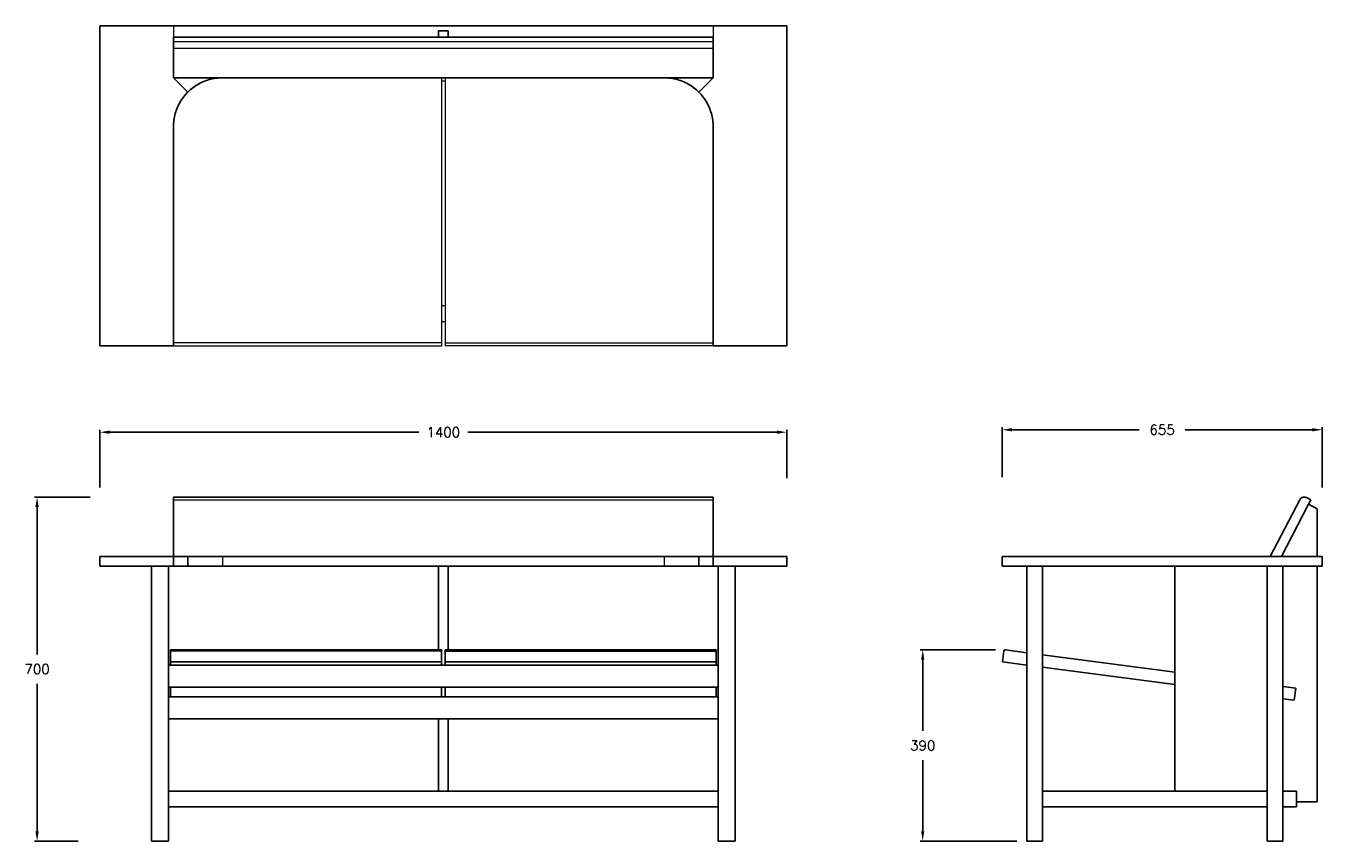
# Model space of a CAD drawing. Extents: x 26349 to 28991, y 9997 to 11658.
import ezdxf

# ---------------------------------------------------------------- set-up
doc = ezdxf.new("R2010")
doc.units = 0
doc.header["$LTSCALE"] = 0.5
doc.layers.get('DEFPOINTS').update_dxf_attribs({"linetype": 'CONTINUOUS'})
doc.layers.add('2D$Visibile$Curve', color=7, linetype='CONTINUOUS', lineweight=25, true_color=0x000000)
doc.layers.add('2D$Visibile$Tangenti', color=7, linetype='CONTINUOUS', lineweight=20, true_color=0x555555)
doc.styles.get("Standard").update_dxf_attribs({"font": 'txt.shx', "bigfont": 'bigfont.shx'})
doc.dimstyles.new('STANDARD_ACAD', dxfattribs={"dimtxt": 0.18, "dimasz": 0.18, "dimexe": 0.18, "dimexo": 0.0625, "dimgap": 0.09, "dimtad": 0, "dimtih": 1, "dimtoh": 1, "dimdec": 4, "dimzin": 0, "dimdsep": 46, "dimtxsty": 'Standard', "dimcen": 0.09, "dimadec": 0, "dimazin": 0, "dimtfac": 1, "dimtdec": 4, "dimtofl": 0, "dimtmove": 0, "dimatfit": 3, "dimfxl": 1, "dimtolj": 1, "dimtzin": 0, "dimarcsym": 0})

# ---------------------------------------------------------------- blocks, each defined once
blk = doc.blocks.new('*D364')
at = {"layer": '2D$Visibile$Curve', "color": 0, "lineweight": -2, "transparency": 16777216}
for p, q in [((26500.1, 10717.6), (26500.1, 10834.9)), ((27900.1, 10736), (27900.1, 10834.9)), ((26520.1, 10829.9), (27150.1, 10829.9)), ((27880.1, 10829.9), (27250.1, 10829.9))]:
    blk.add_line(p, q, dxfattribs=at)
at = {"layer": '2D$Visibile$Curve', "color": 0, "transparency": 16777216}
for points in [[(26520.1, 10833.3), (26520.1, 10826.6), (26500.1, 10829.9)], [(27880.1, 10833.3), (27880.1, 10826.6), (27900.1, 10829.9)]]:
    blk.add_solid(points, dxfattribs=at)
at = {"layer": 'DEFPOINTS', "color": 0, "transparency": 16777216}
for p in [(27900.1, 10829.9), (27900.1, 10716), (26500.1, 10697.6)]:
    blk.add_point(p, dxfattribs=at)
at = {"layer": '2D$Visibile$Curve', "color": 0, "transparency": 16777216, "insert": (27200.1, 10829.9), "char_height": 20, "attachment_point": 5}
blk.add_mtext('\\A1;1400', dxfattribs=at)
blk = doc.blocks.new('*D365')
at = {"layer": '2D$Visibile$Curve', "color": 0, "lineweight": -2, "transparency": 16777216}
for p, q in [((26480.1, 10697.7), (26367.2, 10697.7)), ((26372.2, 10677.7), (26372.2, 10377.4)), ((26372.2, 10017), (26372.2, 10317.4)), ((26456.1, 9997), (26367.2, 9997))]:
    blk.add_line(p, q, dxfattribs=at)
at = {"layer": '2D$Visibile$Curve', "color": 0, "transparency": 16777216}
for points in [[(26368.8, 10677.7), (26375.5, 10677.7), (26372.2, 10697.7)], [(26368.8, 10017), (26375.5, 10017), (26372.2, 9997)]]:
    blk.add_solid(points, dxfattribs=at)
at = {"layer": 'DEFPOINTS', "color": 0, "transparency": 16777216}
for p in [(26500.1, 10697.7), (26372.2, 9997), (26476.1, 9997)]:
    blk.add_point(p, dxfattribs=at)
at = {"layer": '2D$Visibile$Curve', "color": 0, "transparency": 16777216, "insert": (26372.2, 10347.4), "char_height": 20, "attachment_point": 5}
blk.add_mtext('\\A1;700', dxfattribs=at)
blk = doc.blocks.new('*D366')
at = {"layer": '2D$Visibile$Curve', "color": 0, "lineweight": -2, "transparency": 16777216}
for p, q in [((28339.1, 10738.5), (28339.1, 10839.9)), ((28359.1, 10834.9), (28618.4, 10834.9)), ((28971.1, 10834.9), (28711.8, 10834.9)), ((28991.1, 10717.4), (28991.1, 10839.9))]:
    blk.add_line(p, q, dxfattribs=at)
at = {"layer": '2D$Visibile$Curve', "color": 0, "transparency": 16777216}
for points in [[(28359.1, 10838.3), (28359.1, 10831.6), (28339.1, 10834.9)], [(28971.1, 10838.3), (28971.1, 10831.6), (28991.1, 10834.9)]]:
    blk.add_solid(points, dxfattribs=at)
at = {"layer": 'DEFPOINTS', "color": 0, "transparency": 16777216}
for p in [(28991.1, 10834.9), (28339.1, 10718.5), (28991.1, 10697.4)]:
    blk.add_point(p, dxfattribs=at)
at = {"layer": '2D$Visibile$Curve', "color": 0, "transparency": 16777216, "insert": (28665.1, 10834.9), "char_height": 20, "attachment_point": 5}
blk.add_mtext('\\A1;655', dxfattribs=at)
blk = doc.blocks.new('*D367')
at = {"layer": '2D$Visibile$Curve', "color": 0, "lineweight": -2, "transparency": 16777216}
for p, q in [((28325.4, 10386.6), (28172.2, 10386.6)), ((28177.2, 10366.6), (28177.2, 10221.8)), ((28177.2, 10017), (28177.2, 10161.8)), ((28369.1, 9997), (28172.2, 9997))]:
    blk.add_line(p, q, dxfattribs=at)
at = {"layer": '2D$Visibile$Curve', "color": 0, "transparency": 16777216}
for points in [[(28173.9, 10366.6), (28180.5, 10366.6), (28177.2, 10386.6)], [(28173.9, 10017), (28180.5, 10017), (28177.2, 9997)]]:
    blk.add_solid(points, dxfattribs=at)
at = {"layer": 'DEFPOINTS', "color": 0, "transparency": 16777216}
for p in [(28345.4, 10386.6), (28177.2, 9997), (28389.1, 9997)]:
    blk.add_point(p, dxfattribs=at)
at = {"layer": '2D$Visibile$Curve', "color": 0, "transparency": 16777216, "insert": (28177.2, 10191.8), "char_height": 20, "attachment_point": 5}
blk.add_mtext('\\A1;390', dxfattribs=at)

msp = doc.modelspace()

# ---------------------------------------------------------------- linework, layer by layer
at = {"layer": '2D$Visibile$Curve', "color": 0}
for p, q in [((26500.1, 11657.6), (26650.1, 11657.6)), ((26500.1, 11005.6), (26500.1, 11657.6)), ((26650.1, 11657.6), (27750.1, 11657.6)), ((27900.1, 11657.6), (27750.1, 11657.6)), ((27900.1, 11005.6), (27900.1, 11657.6)), ((26650.1, 11634.4), (27750.1, 11634.4)), ((26650.1, 11634.4), (26650.1, 11625.6)), ((26650.1, 11625.6), (26650.1, 11612.1)), ((27190.1, 11634.4), (27190.1, 11647.6)), ((27190.1, 11647.6), (27210.1, 11647.6)), ((27210.1, 11634.4), (27210.1, 11647.6)), ((27750.1, 11634.4), (27750.1, 11625.6)), ((27750.1, 11625.6), (27750.1, 11612.1)), ((26650.1, 11612.1), (26650.1, 11552)), ((27750.1, 11612.1), (27750.1, 11552)), ((26650.1, 11552), (26750.1, 11552)), ((26713.4, 11545), (26710.3, 11543.7)), ((26716.6, 11546.2), (26713.4, 11545)), ((26719.8, 11547.3), (26716.6, 11546.2)), ((26723.1, 11548.3), (26719.8, 11547.3)), ((26726.4, 11549.2), (26723.1, 11548.3)), ((26729.7, 11549.9), (26726.4, 11549.2)), ((26733.1, 11550.6), (26729.7, 11549.9)), ((26736.5, 11551.1), (26733.1, 11550.6)), ((26739.9, 11551.5), (26736.5, 11551.1)), ((26743.3, 11551.8), (26739.9, 11551.5)), ((26746.7, 11552), (26743.3, 11551.8)), ((26750.1, 11552), (26746.7, 11552)), ((27650.1, 11552), (26750.1, 11552)), ((26750.1, 11552), (26750.1, 11552)), ((27650.2, 11552), (27650.1, 11552)), ((27653.6, 11552), (27650.2, 11552)), ((27650.2, 11552), (27750.1, 11552)), ((27657, 11551.8), (27653.6, 11552)), ((27660.4, 11551.5), (27657, 11551.8)), ((27663.8, 11551.1), (27660.4, 11551.5)), ((27667.1, 11550.6), (27663.8, 11551.1)), ((27670.5, 11549.9), (27667.1, 11550.6)), ((27673.8, 11549.2), (27670.5, 11549.9)), ((27677.1, 11548.3), (27673.8, 11549.2)), ((27680.4, 11547.3), (27677.1, 11548.3)), ((27683.6, 11546.2), (27680.4, 11547.3)), ((27686.8, 11545), (27683.6, 11546.2)), ((27690, 11543.7), (27686.8, 11545)), ((27750.1, 11552), (27750.1, 11552)), ((26674.8, 11517.7), (26672.6, 11515.1)), ((26677, 11520.3), (26674.8, 11517.7)), ((26679.4, 11522.7), (26677, 11520.3)), ((26681.9, 11525.1), (26679.4, 11522.7)), ((26684.4, 11527.4), (26681.9, 11525.1)), ((26687, 11529.6), (26684.4, 11527.4)), ((26689.7, 11531.7), (26687, 11529.6)), ((26692.4, 11533.7), (26689.7, 11531.7)), ((26695.3, 11535.6), (26692.4, 11533.7)), ((26698.2, 11537.5), (26695.3, 11535.6)), ((26701.1, 11539.2), (26698.2, 11537.5)), ((26704.1, 11540.8), (26701.1, 11539.2)), ((26707.2, 11542.3), (26704.1, 11540.8)), ((26710.3, 11543.7), (26707.2, 11542.3)), ((27693.1, 11542.3), (27690, 11543.7)), ((27696.1, 11540.8), (27693.1, 11542.3)), ((27699.1, 11539.2), (27696.1, 11540.8)), ((27702.1, 11537.5), (27699.1, 11539.2)), ((27705, 11535.6), (27702.1, 11537.5)), ((27707.8, 11533.7), (27705, 11535.6)), ((27710.6, 11531.7), (27707.8, 11533.7)), ((27713.2, 11529.6), (27710.6, 11531.7)), ((27715.8, 11527.4), (27713.2, 11529.6)), ((27718.4, 11525.1), (27715.8, 11527.4)), ((27720.8, 11522.7), (27718.4, 11525.1)), ((27720.8, 11522.7), (27723.2, 11520.3)), ((27723.2, 11520.3), (27725.5, 11517.7)), ((27725.5, 11517.7), (27727.7, 11515.1)), ((26658.4, 11491.9), (26657.1, 11488.7)), ((26659.8, 11495), (26658.4, 11491.9)), ((26661.3, 11498), (26659.8, 11495)), ((26663, 11501), (26661.3, 11498)), ((26664.7, 11504), (26663, 11501)), ((26666.5, 11506.9), (26664.7, 11504)), ((26668.4, 11509.7), (26666.5, 11506.9)), ((26670.4, 11512.4), (26668.4, 11509.7)), ((26672.6, 11515.1), (26670.4, 11512.4)), ((27727.7, 11515.1), (27729.8, 11512.4)), ((27729.8, 11512.4), (27731.8, 11509.7)), ((27731.8, 11509.7), (27733.7, 11506.9)), ((27733.7, 11506.9), (27735.6, 11504)), ((27735.6, 11504), (27737.3, 11501)), ((27737.3, 11501), (27738.9, 11498)), ((27738.9, 11498), (27740.4, 11495)), ((27740.4, 11495), (27741.8, 11491.9)), ((27741.8, 11491.9), (27743.2, 11488.7)), ((26651.1, 11465.6), (26650.6, 11462.2)), ((26651.6, 11469), (26651.1, 11465.6)), ((26652.2, 11472.4), (26651.6, 11469)), ((26653, 11475.7), (26652.2, 11472.4)), ((26653.8, 11479), (26653, 11475.7)), ((26654.8, 11482.3), (26653.8, 11479)), ((26655.9, 11485.5), (26654.8, 11482.3)), ((26657.1, 11488.7), (26655.9, 11485.5)), ((27743.2, 11488.7), (27744.3, 11485.5)), ((27744.3, 11485.5), (27745.4, 11482.3)), ((27745.4, 11482.3), (27746.4, 11479)), ((27746.4, 11479), (27747.3, 11475.7)), ((27747.3, 11475.7), (27748, 11472.4)), ((27748, 11472.4), (27748.7, 11469)), ((27748.7, 11469), (27749.2, 11465.6)), ((27749.2, 11465.6), (27749.6, 11462.2)), ((26650.2, 11455.4), (26650.1, 11452)), ((26650.1, 11452), (26650.1, 11006.1)), ((26650.4, 11458.8), (26650.2, 11455.4)), ((26650.6, 11462.2), (26650.4, 11458.8)), ((27749.6, 11462.2), (27749.9, 11458.8)), ((27749.9, 11458.8), (27750.1, 11455.4)), ((27750.1, 11455.4), (27750.1, 11452)), ((27750.1, 11452), (27750.1, 11006.1)), ((26650.1, 11005.6), (26500.1, 11005.6)), ((26650.1, 11006.1), (26650.1, 11005.6)), ((27750.1, 11006.1), (27750.1, 11005.6)), ((27750.1, 11005.6), (27900.1, 11005.6)), ((26650.1, 10697.7), (27750.1, 10697.7)), ((26650.1, 10697.7), (26650.1, 10692.3)), ((26650.1, 10692.3), (26650.1, 10577)), ((27750.1, 10697.7), (27750.1, 10692.3)), ((27750.1, 10692.3), (27750.1, 10577)), ((28945.6, 10692.3), (28885.5, 10577)), ((28908.1, 10577), (28963.3, 10683.1)), ((28945.8, 10692.6), (28945.6, 10692.3)), ((28945.9, 10692.9), (28945.8, 10692.6)), ((28946.1, 10693.2), (28945.9, 10692.9)), ((28946.3, 10693.5), (28946.1, 10693.2)), ((28946.5, 10693.8), (28946.3, 10693.5)), ((28946.7, 10694.1), (28946.5, 10693.8)), ((28947, 10694.3), (28946.7, 10694.1)), ((28947.2, 10694.6), (28947, 10694.3)), ((28947.5, 10694.8), (28947.2, 10694.6)), ((28947.7, 10695.1), (28947.5, 10694.8)), ((28948, 10695.3), (28947.7, 10695.1)), ((28948.2, 10695.5), (28948, 10695.3)), ((28948.5, 10695.8), (28948.2, 10695.5)), ((28948.8, 10696), (28948.5, 10695.8)), ((28949.1, 10696.1), (28948.8, 10696)), ((28949.4, 10696.3), (28949.1, 10696.1)), ((28949.7, 10696.5), (28949.4, 10696.3)), ((28950, 10696.7), (28949.7, 10696.5)), ((28950.3, 10696.8), (28950, 10696.7)), ((28950.6, 10697), (28950.3, 10696.8)), ((28951, 10697.1), (28950.6, 10697)), ((28951.3, 10697.2), (28951, 10697.1)), ((28951.6, 10697.3), (28951.3, 10697.2)), ((28952, 10697.4), (28951.6, 10697.3)), ((28952.3, 10697.5), (28952, 10697.4)), ((28952.6, 10697.5), (28952.3, 10697.5)), ((28953, 10697.6), (28952.6, 10697.5)), ((28953.3, 10697.6), (28953, 10697.6)), ((28953.7, 10697.7), (28953.3, 10697.6)), ((28954, 10697.7), (28953.7, 10697.7)), ((28954.4, 10697.7), (28954, 10697.7)), ((28954.7, 10697.7), (28954.4, 10697.7)), ((28955.1, 10697.7), (28954.7, 10697.7)), ((28955.4, 10697.7), (28955.1, 10697.7)), ((28955.8, 10697.6), (28955.4, 10697.7)), ((28956.1, 10697.6), (28955.8, 10697.6)), ((28956.5, 10697.5), (28956.1, 10697.6)), ((28956.8, 10697.4), (28956.5, 10697.5)), ((28957.1, 10697.3), (28956.8, 10697.4)), ((28957.5, 10697.2), (28957.1, 10697.3)), ((28957.8, 10697.1), (28957.5, 10697.2)), ((28958.1, 10697), (28957.8, 10697.1)), ((28958.5, 10696.9), (28958.1, 10697)), ((28958.8, 10696.7), (28958.5, 10696.9)), ((28959.1, 10696.6), (28958.8, 10696.7)), ((28968, 10692), (28959.1, 10696.6)), ((28968, 10692), (28959.1, 10696.6)), ((28963.3, 10683.1), (28968, 10692)), ((28963.3, 10683.1), (28981.1, 10673.8)), ((28981.1, 10673.8), (28981.1, 10577)), ((26650.1, 10577), (26500.1, 10577)), ((26500.1, 10577), (26500.1, 10557)), ((26650.1, 10577), (26650.1, 10557)), ((26679.4, 10577), (26650.1, 10577)), ((26750.1, 10577), (26679.4, 10577)), ((26679.4, 10577), (26679.4, 10557)), ((26750.1, 10577), (27650.1, 10577)), ((27720.8, 10577), (27650.1, 10577)), ((27750.1, 10577), (27720.8, 10577)), ((27720.8, 10577), (27720.8, 10557)), ((27900.1, 10577), (27750.1, 10577)), ((27750.1, 10577), (27750.1, 10557)), ((27900.1, 10577), (27900.1, 10557)), ((28885.5, 10577), (28339.1, 10577)), ((28339.1, 10577), (28339.1, 10557)), ((28981.1, 10577), (28885.5, 10577)), ((28991.1, 10577), (28981.1, 10577)), ((28991.1, 10577), (28991.1, 10557)), ((26605.1, 10557), (26500.1, 10557)), ((26640.1, 10557), (26605.1, 10557)), ((26605.1, 10557), (26605.1, 9997)), ((26650.1, 10557), (26640.1, 10557)), ((26640.1, 10557), (26640.1, 10355.6)), ((26679.4, 10557), (26650.1, 10557)), ((26750.1, 10557), (26679.4, 10557)), ((27190.1, 10557), (26750.1, 10557)), ((27210.1, 10557), (27190.1, 10557)), ((27190.1, 10557), (27190.1, 10386.6)), ((27650.1, 10557), (27210.1, 10557)), ((27210.1, 10557), (27210.1, 10386.6)), ((27720.8, 10557), (27650.1, 10557)), ((27750.1, 10557), (27720.8, 10557)), ((27760.1, 10557), (27750.1, 10557)), ((27795.1, 10557), (27760.1, 10557)), ((27760.1, 10557), (27760.1, 10355.6)), ((27900.1, 10557), (27795.1, 10557)), ((27795.1, 10557), (27795.1, 9997)), ((28389.1, 10557), (28339.1, 10557)), ((28389.1, 10557), (28389.1, 10380.8)), ((28421.1, 10557), (28389.1, 10557)), ((28691.1, 10557), (28421.1, 10557)), ((28421.1, 10557), (28421.1, 10376.6)), ((28981.1, 10557), (28691.1, 10557)), ((28691.1, 10341.1), (28691.1, 10557)), ((28879.1, 10557), (28879.1, 10067)), ((28911.1, 10557), (28911.1, 10067)), ((28981.1, 10077), (28981.1, 10557)), ((28991.1, 10557), (28981.1, 10557)), ((26644.1, 10386.6), (27190.1, 10386.6)), ((26644.1, 10386.6), (26644.1, 10384)), ((26644.1, 10384), (26644.1, 10362.2)), ((27190.1, 10386.6), (27196.1, 10386.6)), ((27196.1, 10386.6), (27196.1, 10384)), ((27196.1, 10384), (27196.1, 10362.2)), ((27204.1, 10386.6), (27210.1, 10386.6)), ((27204.1, 10386.6), (27204.1, 10384)), ((27204.1, 10384), (27204.1, 10362.2)), ((27210.1, 10386.6), (27756.1, 10386.6)), ((27756.1, 10386.6), (27756.1, 10384)), ((27756.1, 10384), (27756.1, 10362.2)), ((28342.5, 10384), (28339.6, 10362.2)), ((28342.6, 10384.5), (28342.5, 10384.4)), ((28342.5, 10384.4), (28342.5, 10384.3)), ((28342.5, 10384.3), (28342.5, 10384.2)), ((28342.5, 10384.2), (28342.5, 10384.1)), ((28342.5, 10384.1), (28342.5, 10384)), ((28342.7, 10384.8), (28342.6, 10384.7)), ((28342.6, 10384.7), (28342.6, 10384.6)), ((28342.6, 10384.6), (28342.6, 10384.5)), ((28342.8, 10384.9), (28342.7, 10384.8)), ((28342.7, 10384.8), (28342.7, 10384.8)), ((28342.9, 10385.1), (28342.8, 10385)), ((28342.8, 10385), (28342.8, 10384.9)), ((28343, 10385.3), (28342.9, 10385.2)), ((28342.9, 10385.2), (28342.9, 10385.1)), ((28343.1, 10385.5), (28343, 10385.4)), ((28343, 10385.4), (28343, 10385.3)), ((28343.2, 10385.5), (28343.1, 10385.5)), ((28343.3, 10385.7), (28343.2, 10385.6)), ((28343.2, 10385.6), (28343.2, 10385.5)), ((28343.4, 10385.8), (28343.3, 10385.7)), ((28343.5, 10385.9), (28343.4, 10385.8)), ((28343.4, 10385.8), (28343.4, 10385.8)), ((28343.6, 10386), (28343.5, 10385.9)), ((28343.7, 10386), (28343.6, 10386)), ((28343.8, 10386.1), (28343.7, 10386)), ((28343.9, 10386.1), (28343.8, 10386.1)), ((28343.9, 10386.2), (28343.9, 10386.1)), ((28344, 10386.2), (28343.9, 10386.2)), ((28344.1, 10386.3), (28344, 10386.2)), ((28344.2, 10386.3), (28344.1, 10386.3)), ((28344.3, 10386.4), (28344.2, 10386.3)), ((28344.4, 10386.4), (28344.3, 10386.4)), ((28344.5, 10386.4), (28344.4, 10386.4)), ((28344.6, 10386.5), (28344.5, 10386.4)), ((28344.7, 10386.5), (28344.6, 10386.5)), ((28344.8, 10386.5), (28344.7, 10386.5)), ((28344.9, 10386.5), (28344.8, 10386.5)), ((28345, 10386.5), (28344.9, 10386.5)), ((28345.1, 10386.6), (28345, 10386.5)), ((28345.2, 10386.6), (28345.1, 10386.6)), ((28345.3, 10386.6), (28345.2, 10386.6)), ((28345.4, 10386.6), (28345.3, 10386.6)), ((28345.5, 10386.6), (28345.4, 10386.6)), ((28345.6, 10386.6), (28345.5, 10386.6)), ((28345.7, 10386.6), (28345.6, 10386.6)), ((28345.8, 10386.5), (28345.7, 10386.6)), ((28345.8, 10386.5), (28389.1, 10380.8)), ((26640.1, 10355.6), (26644.1, 10355.6)), ((26640.1, 10355.6), (26640.1, 10310.6)), ((26644.1, 10355.6), (26644.1, 10362.2)), ((26644.1, 10362.2), (27196.1, 10362.2)), ((26644.1, 10355.6), (27204.1, 10355.6)), ((27196.1, 10362.2), (27196.1, 10355.6)), ((27204.1, 10362.2), (27204.1, 10355.6)), ((27756.1, 10362.2), (27204.1, 10362.2)), ((27204.1, 10355.6), (27204.1, 10355.6)), ((27204.1, 10355.6), (27204.1, 10355.6)), ((27204.1, 10355.6), (27756.1, 10355.6)), ((27756.1, 10355.6), (27756.1, 10362.2)), ((27756.1, 10355.6), (27760.1, 10355.6)), ((27760.1, 10355.6), (27760.1, 10310.6)), ((28389.1, 10355.6), (28339.6, 10362.2)), ((28389.1, 10380.8), (28389.1, 10355.6)), ((28389.1, 10355.6), (28389.1, 9997)), ((28421.1, 10376.6), (28691.1, 10341.1)), ((28421.1, 10376.6), (28421.1, 10351.4)), ((28421.1, 10351.4), (28421.1, 10099)), ((28691.1, 10315.9), (28421.1, 10351.4)), ((28691.1, 10315.9), (28691.1, 10341.1)), ((26640.1, 10310.6), (26640.1, 10291.1)), ((26640.1, 10310.6), (26644.1, 10310.6)), ((26644.1, 10291.1), (26644.1, 10310.6)), ((26644.1, 10310.6), (27756.1, 10310.6)), ((27196.1, 10310.6), (27196.1, 10291.1)), ((27204.1, 10310.6), (27204.1, 10291.1)), ((27756.1, 10310.6), (27760.1, 10310.6)), ((27756.1, 10291.1), (27756.1, 10310.6)), ((27760.1, 10310.6), (27760.1, 10291.1)), ((28691.1, 10099), (28691.1, 10315.9)), ((28911.1, 10312.1), (28937.7, 10308.6)), ((28934.4, 10283.8), (28937.7, 10308.6)), ((26640.1, 10291.1), (26644.1, 10291.1)), ((26640.1, 10291.1), (26640.1, 10246.1)), ((26644.1, 10291.1), (27756.1, 10291.1)), ((27196.1, 10291.1), (27196.1, 10291.1)), ((27756.1, 10291.1), (27760.1, 10291.1)), ((27760.1, 10291.1), (27760.1, 10246.1)), ((28934.4, 10283.8), (28911.1, 10286.9)), ((26640.1, 10246.1), (27190.1, 10246.1)), ((26640.1, 10246.1), (26640.1, 10099)), ((27190.1, 10246.1), (27210.1, 10246.1)), ((27190.1, 10246.1), (27190.1, 10099)), ((27210.1, 10246.1), (27760.1, 10246.1)), ((27210.1, 10246.1), (27210.1, 10099)), ((27760.1, 10246.1), (27760.1, 10099)), ((26640.1, 10099), (27190.1, 10099)), ((26640.1, 10099), (26640.1, 10067)), ((27190.1, 10099), (27210.1, 10099)), ((27210.1, 10099), (27760.1, 10099)), ((27760.1, 10099), (27760.1, 10067)), ((28421.1, 10099), (28421.1, 10067)), ((28421.1, 10099), (28691.1, 10099)), ((28691.1, 10099), (28879.1, 10099)), ((28939.1, 10099), (28911.1, 10099)), ((28939.1, 10077), (28939.1, 10099)), ((26640.1, 10067), (27760.1, 10067)), ((26640.1, 10067), (26640.1, 9997)), ((27760.1, 10067), (27760.1, 9997)), ((28421.1, 10067), (28879.1, 10067)), ((28421.1, 10067), (28421.1, 9997)), ((28879.1, 10067), (28879.1, 9997)), ((28911.1, 10067), (28911.1, 9997)), ((28911.1, 10067), (28939.1, 10067)), ((28939.1, 10077), (28981.1, 10077)), ((28939.1, 10067), (28939.1, 10077)), ((26640.1, 9997), (26605.1, 9997)), ((27795.1, 9997), (27760.1, 9997)), ((28421.1, 9997), (28389.1, 9997)), ((28911.1, 9997), (28879.1, 9997))]:
    msp.add_line(p, q, dxfattribs=at)
at = {"layer": '2D$Visibile$Tangenti', "color": 0}
for p, q in [((26650.1, 11657.6), (26650.1, 11634.4)), ((27750.1, 11657.6), (27750.1, 11634.4)), ((26650.1, 11625.6), (27750.1, 11625.6)), ((26650.1, 11612.1), (27750.1, 11612.1)), ((26679.4, 11522.7), (26650.1, 11552)), ((27196.1, 11552), (27196.1, 11545.6)), ((27196.1, 11545.6), (27204.1, 11545.6)), ((27196.1, 11545.6), (27196.1, 11087.6)), ((27204.1, 11552), (27204.1, 11545.6)), ((27204.1, 11545.6), (27204.1, 11087.6)), ((27750.1, 11552), (27720.8, 11522.7)), ((27196.1, 11087.6), (27196.1, 11055.6)), ((27204.1, 11087.6), (27196.1, 11087.6)), ((27204.1, 11087.6), (27204.1, 11055.6)), ((27196.1, 11055.6), (27196.1, 11012.3)), ((27196.1, 11055.6), (27204.1, 11055.6)), ((27204.1, 11055.6), (27204.1, 11012.3)), ((27196.1, 11012.3), (26650.1, 11012.3)), ((26650.1, 11006.1), (27196.1, 11006.1)), ((27196.1, 11012.3), (27196.1, 11008.9)), ((27196.1, 11008.9), (27196.1, 11006.1)), ((27204.1, 11012.3), (27204.1, 11008.9)), ((27204.1, 11012.3), (27750.1, 11012.3)), ((27204.1, 11008.9), (27204.1, 11006.1)), ((27750.1, 11006.1), (27204.1, 11006.1)), ((26650.1, 10692.3), (27750.1, 10692.3)), ((26750.1, 10577), (26750.1, 10557)), ((27650.1, 10577), (27650.1, 10557)), ((27196.1, 10384), (26644.1, 10384)), ((27204.1, 10384), (27756.1, 10384))]:
    msp.add_line(p, q, dxfattribs=at)

# ---------------------------------------------------------------- dimensions: what is measured, and where the dimension line sits
at = {"layer": '2D$Visibile$Curve', "color": 0}
dim = msp.add_linear_dim(base=(27900.1, 10829.9), p1=(26500.1, 10697.6), p2=(27900.1, 10716), dimstyle='STANDARD_ACAD', override={"dimtxt": 20, "dimasz": 20, "dimexe": 5, "dimexo": 20, "dimgap": 20, "dimdec": 0, "dimtdec": 0, "dimtmove": 2}, dxfattribs=at)
dim.commit()
dim.dimension.update_dxf_attribs({"geometry": '*D364', "text_midpoint": (27200.1, 10829.9)})
dim = msp.add_linear_dim(base=(28991.1, 10834.9), p1=(28339.1, 10718.5), p2=(28991.1, 10697.4), text='655', dimstyle='STANDARD_ACAD', override={"dimtxt": 20, "dimasz": 20, "dimexe": 5, "dimexo": 20, "dimgap": 20, "dimdec": 0, "dimtdec": 0, "dimtmove": 2}, dxfattribs=at)
dim.commit()
dim.dimension.update_dxf_attribs({"geometry": '*D366', "text_midpoint": (28665.1, 10834.9)})
dim = msp.add_linear_dim(base=(26372.2, 9997), p1=(26500.1, 10697.7), p2=(26476.1, 9997), angle=90, text='700', dimstyle='STANDARD_ACAD', override={"dimtxt": 20, "dimasz": 20, "dimexe": 5, "dimexo": 20, "dimgap": 20, "dimdec": 0, "dimtdec": 0, "dimtmove": 2}, dxfattribs=at)
dim.commit()
dim.dimension.update_dxf_attribs({"geometry": '*D365', "text_midpoint": (26372.2, 10347.4)})
dim = msp.add_linear_dim(base=(28177.2, 9997), p1=(28345.4, 10386.6), p2=(28389.1, 9997), angle=90, dimstyle='STANDARD_ACAD', override={"dimtxt": 20, "dimasz": 20, "dimexe": 5, "dimexo": 20, "dimgap": 20, "dimdec": 0, "dimtdec": 0, "dimtmove": 2}, dxfattribs=at)
dim.commit()
dim.dimension.update_dxf_attribs({"geometry": '*D367', "text_midpoint": (28177.2, 10191.8)})

doc.saveas('drawing.dxf')
